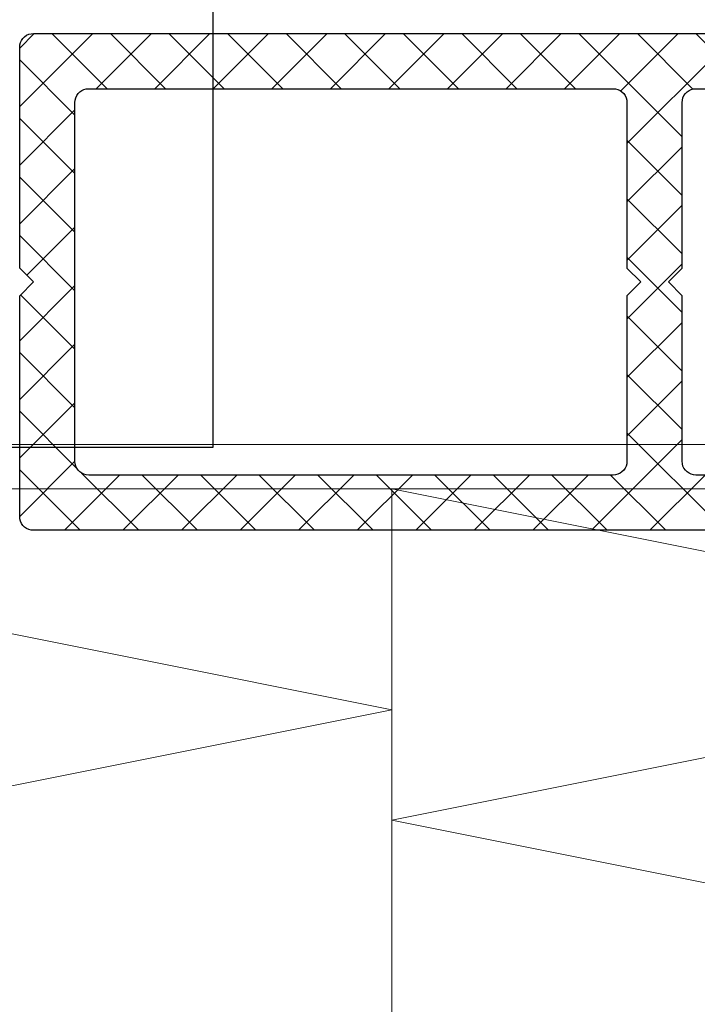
# Model space of a CAD drawing. Extents: x 4615668 to 9294084, y 5325188 to 10688993.
# Tile 220 of 256: x 4639513.18 to 4639515.64, y 5327147.94 to 5327151.51. Entities that reach past the tile are written whole.
import ezdxf

# ---------------------------------------------------------------- set-up
doc = ezdxf.new("R2010")
doc.units = 0
doc.header["$MEASUREMENT"] = 0
doc.layers.add('A_wymiary', color=152, linetype='Continuous', lineweight=5)
doc.layers.add('ATH 3-0', color=102, linetype='Continuous', lineweight=5)
doc.layers.add('CrossSectionsProfils', color=7, linetype='Continuous')
doc.layers.add('DIM', color=7, linetype='Continuous')
doc.styles.add('Arial Narrow 20', font='arial.ttf', dxfattribs={"height": 20})
doc.dimstyles.new('1do100 ok', dxfattribs={"dimscale": 0.5, "dimtxt": 12, "dimasz": 25, "dimexe": 20, "dimexo": 0, "dimgap": 5, "dimtad": 1, "dimdec": 0, "dimzin": 9, "dimtxsty": 'Arial Narrow 20', "dimblk": 'ARCHTICK', "dimcen": 3, "dimdle": 20, "dimclrd": 256, "dimclre": 256, "dimclrt": 256, "dimadec": 0, "dimazin": 2, "dimtfac": 1, "dimtdec": 0, "dimtix": 1, "dimtmove": 2, "dimatfit": 3, "dimldrblk": 'NONE', "dimfxl": 0, "dimtvp": 1, "dimtolj": 1, "dimtzin": 0, "dimlwd": 5, "dimlwe": 5, "dimarcsym": 0})

# ---------------------------------------------------------------- blocks, each defined once
blk = doc.blocks.new('Hatch84421', base_point=(385, 59))
at = {"layer": 'CrossSectionsProfils', "color": 253, "true_color": 0xadadad}
for p, q in [((0, 45.473), (0.527, 46)), ((0, 43.351), (2.649, 46)), ((2.958, 44), (0.958, 46)), ((2.77, 44), (4.77, 46)), ((5.079, 44), (3.079, 46)), ((4.891, 44), (6.891, 46)), ((7.2, 44), (5.2, 46)), ((7.013, 44), (8.756, 45.744)), ((9.322, 44), (7.322, 46)), ((9.134, 44), (11.134, 46)), ((11.443, 44), (9.471, 45.971)), ((11.255, 44), (13.255, 46)), ((13.564, 44), (11.564, 46)), ((13.377, 44), (15.377, 46)), ((15.756, 43.929), (13.685, 46)), ((15.498, 44), (17.498, 46)), ((18, 43.807), (15.807, 46)), ((2, 42.836), (0, 44.836)), ((16, 42.381), (18, 44.381)), ((18, 41.685), (15.929, 43.756)), ((0, 41.23), (2, 43.23)), ((2, 40.715), (0, 42.715)), ((16, 40.259), (18, 42.259)), ((18, 39.564), (16, 41.564)), ((0, 39.109), (2, 41.109)), ((2, 38.594), (0, 40.594)), ((16, 38.138), (18, 40.138)), ((18, 37.443), (16, 39.443)), ((0, 36.987), (2, 38.987)), ((2, 36.472), (0, 38.472)), ((16, 36.017), (18, 38.017)), ((18, 35.322), (16, 37.322)), ((0, 34.866), (2, 36.866)), ((2, 34.351), (0, 36.351)), ((16, 33.895), (18, 35.895)), ((18, 33.2), (16, 35.2)), ((0, 32.745), (2, 34.745)), ((2, 32.23), (0, 34.23)), ((16, 31.774), (18, 33.774)), ((18, 31.079), (16, 33.079)), ((0, 30.623), (2, 32.623)), ((2, 30.108), (0, 32.108)), ((16, 29.653), (18, 31.653)), ((18, 28.958), (16, 30.958)), ((0, 28.502), (2, 30.502)), ((2, 27.987), (0, 29.987)), ((16, 27.531), (18, 29.531)), ((18, 26.836), (16, 28.836)), ((0, 26.381), (2, 28.381)), ((2, 25.866), (0, 27.866)), ((16, 25.41), (18, 27.41)), ((18, 24.715), (16, 26.715)), ((0, 24.259), (2, 26.259)), ((3.744, 22), (0, 25.744)), ((14.711, 22), (18, 25.289)), ((18, 22.594), (16, 24.594)), ((0, 22.138), (2.084, 24.222)), ((0, 20.017), (3.983, 24)), ((5.866, 22), (3.866, 24)), ((4.105, 22), (6.105, 24)), ((7.987, 22), (5.987, 24)), ((6.226, 22), (8.226, 24)), ((10.108, 22), (8.108, 24)), ((8.347, 22), (10.347, 24)), ((12.23, 22), (10.23, 24)), ((10.469, 22), (12.469, 24)), ((14.351, 22), (12.351, 24)), ((12.59, 22), (14.59, 24)), ((18, 20.472), (14.472, 24)), ((2.012, 21.611), (0, 23.623)), ((16, 21.167), (18, 23.167)), ((2, 19.502), (0, 21.502))]:
    blk.add_line(p, q, dxfattribs=at)
blk = doc.blocks.new('_009248', base_point=(23, -2))
at = {"layer": 'CrossSectionsProfils', "color": 1}
for p, q in [((0.03, 45.671), (0.008, 45.587)), ((0.067, 45.75), (0.03, 45.671)), ((0.117, 45.821), (0.067, 45.75)), ((0.179, 45.883), (0.117, 45.821)), ((0.25, 45.933), (0.179, 45.883)), ((0.329, 45.97), (0.25, 45.933)), ((0.413, 45.992), (0.329, 45.97)), ((0.5, 46), (0.413, 45.992)), ((8.5, 46), (0.5, 46)), ((9, 45.5), (8.5, 46)), ((9.5, 46), (9, 45.5)), ((17.5, 46), (9.5, 46)), ((17.587, 45.992), (17.5, 46)), ((17.671, 45.97), (17.587, 45.992)), ((17.75, 45.933), (17.671, 45.97)), ((17.821, 45.883), (17.75, 45.933)), ((17.883, 45.821), (17.821, 45.883)), ((17.933, 45.75), (17.883, 45.821)), ((17.97, 45.671), (17.933, 45.75)), ((17.992, 45.587), (17.97, 45.671)), ((0.008, 45.587), (0, 45.5)), ((0, 45.5), (0, 0.5)), ((18, 45.5), (17.992, 45.587)), ((18, 0.5), (18, 45.5)), ((2.179, 43.883), (2.117, 43.821)), ((2.25, 43.933), (2.179, 43.883)), ((2.329, 43.97), (2.25, 43.933)), ((2.413, 43.992), (2.329, 43.97)), ((2.5, 44), (2.413, 43.992)), ((15.5, 44), (2.5, 44)), ((15.587, 43.992), (15.5, 44)), ((15.671, 43.97), (15.587, 43.992)), ((15.75, 43.933), (15.671, 43.97)), ((15.821, 43.883), (15.75, 43.933)), ((15.883, 43.821), (15.821, 43.883)), ((2.008, 43.587), (2, 43.5)), ((2.03, 43.671), (2.008, 43.587)), ((2.067, 43.75), (2.03, 43.671)), ((2.117, 43.821), (2.067, 43.75)), ((15.933, 43.75), (15.883, 43.821)), ((15.97, 43.671), (15.933, 43.75)), ((15.992, 43.587), (15.97, 43.671)), ((16, 43.5), (15.992, 43.587)), ((2, 43.5), (2, 24.5)), ((16, 24.5), (16, 43.5)), ((2, 24.5), (2.008, 24.413)), ((2.008, 24.413), (2.03, 24.329)), ((2.03, 24.329), (2.067, 24.25)), ((15.933, 24.25), (15.97, 24.329)), ((15.97, 24.329), (15.992, 24.413)), ((15.992, 24.413), (16, 24.5)), ((2.067, 24.25), (2.117, 24.179)), ((2.117, 24.179), (2.179, 24.117)), ((2.179, 24.117), (2.25, 24.067)), ((2.25, 24.067), (2.329, 24.03)), ((2.329, 24.03), (2.413, 24.008)), ((2.413, 24.008), (2.5, 24)), ((2.5, 24), (8.5, 24)), ((8.5, 24), (9, 23.5)), ((9, 23.5), (9.5, 24)), ((9.5, 24), (15.5, 24)), ((15.5, 24), (15.587, 24.008)), ((15.587, 24.008), (15.671, 24.03)), ((15.671, 24.03), (15.75, 24.067)), ((15.75, 24.067), (15.821, 24.117)), ((15.821, 24.117), (15.883, 24.179)), ((15.883, 24.179), (15.933, 24.25)), ((9, 22.5), (8.5, 22)), ((9.5, 22), (9, 22.5)), ((2.117, 21.821), (2.067, 21.75)), ((2.179, 21.883), (2.117, 21.821)), ((2.25, 21.933), (2.179, 21.883)), ((2.329, 21.97), (2.25, 21.933)), ((2.413, 21.992), (2.329, 21.97)), ((2.5, 22), (2.413, 21.992)), ((8.5, 22), (2.5, 22)), ((15.5, 22), (9.5, 22)), ((15.587, 21.992), (15.5, 22)), ((15.671, 21.97), (15.587, 21.992)), ((15.75, 21.933), (15.671, 21.97)), ((15.821, 21.883), (15.75, 21.933)), ((15.883, 21.821), (15.821, 21.883)), ((15.933, 21.75), (15.883, 21.821)), ((2.008, 21.587), (2, 21.5)), ((2, 21.5), (2, 2.5)), ((2.03, 21.671), (2.008, 21.587)), ((2.067, 21.75), (2.03, 21.671)), ((15.97, 21.671), (15.933, 21.75)), ((15.992, 21.587), (15.97, 21.671)), ((16, 21.5), (15.992, 21.587)), ((16, 2.5), (16, 21.5))]:
    blk.add_line(p, q, dxfattribs=at)
at = {"layer": 'CrossSectionsProfils'}
blk.add_blockref('Hatch84421', (385, 59), dxfattribs=at)
blk = doc.blocks.new('*U5306')
at = {"color": 0, "linetype": 'ByBlock', "lineweight": -2, "transparency": 16777216}
blk.add_lwpolyline([(0, 0), (0, -338.4998), (40, -338.4998), (40, 0)], close=True, dxfattribs=at)
at = {"layer": 'ATH 3-0'}
blk.add_lwpolyline([(0, 0), (40, -8), (0, -16), (40, -24)], dxfattribs=at)
blk = doc.blocks.new('*U5307')
at = {"color": 0, "linetype": 'ByBlock', "lineweight": -2, "transparency": 16777216}
blk.add_lwpolyline([(0, 0), (0, -338.4998), (30, -338.4998), (30, 0)], close=True, dxfattribs=at)
at = {"layer": 'ATH 3-0'}
blk.add_lwpolyline([(0, 0), (30, -6), (0, -12), (30, -18), (0, -24)], dxfattribs=at)
blk = doc.blocks.new('G$CF6DD062E')
at = {"layer": 'A_wymiary', "ltscale": 40}
blk.add_lwpolyline([(762.156, 6965.317), (762.156, 635.317), (762.156, 295.317), (831.627, 295.317), (831.627, 606.915, 0.029325), (831.405, 607.609), (826.869, 612.145, -0.198912), (825.698, 614.973), (825.697, 635.316), (828.697, 635.317), (828.695, 616.317, 0.414258), (829.695, 615.317), (830.698, 615.317, 0.444219), (831.656, 616.317), (831.656, 635.317), (831.656, 635.317), (867.156, 635.317), (867.156, 6965.317)], format="xyb", close=True, dxfattribs=at)
blk.add_lwpolyline([(847.156, 6965.317), (867.156, 6965.317), (867.156, 635.317), (847.156, 635.317)], close=True, dxfattribs=at)
at = {"layer": 'CrossSectionsProfils', "ltscale": 40}
blk.add_lwpolyline([(847.155, 6965.317), (867.154, 6965.317), (867.154, 635.317), (847.155, 635.317)], close=True, dxfattribs=at)
at = {"layer": 'ATH 3-0', "lineweight": 5}
for name, p in [('*U5306', (833.642, 633.817, -1557.871)), ('*U5307', (873.642, 633.817, -1557.871))]:
    blk.add_blockref(name, p, dxfattribs=at)
at = {"layer": 'CrossSectionsProfils', "yscale": -1, "rotation": 270}
blk.add_blockref('_009248', (908.154, 627.317), dxfattribs=at)
blk = doc.blocks.new('_ArchTick')
at = {"color": 0, "linetype": 'ByBlock', "const_width": 0.15}
blk.add_lwpolyline([(-0.5, -0.5), (0.5, 0.5)], dxfattribs=at)
blk = doc.blocks.new('*D5685')
at = {"layer": 'Defpoints', "color": 0}
for p in [(4639513.7829, 5327784.9675), (4639627.6994, 5327784.9675), (4639498.7835, 5327149.9675)]:
    blk.add_point(p, dxfattribs=at)
at = {"layer": 'DIM', "lineweight": 5, "ltscale": 40}
for p, q in [((4639627.6994, 5327139.9675), (4639627.6994, 5327794.9675)), ((4639513.7829, 5327784.9675), (4639637.6994, 5327784.9675)), ((4639498.7835, 5327149.9675), (4639637.6994, 5327149.9675))]:
    blk.add_line(p, q, dxfattribs=at)
at = {"layer": 'DIM', "linetype": 'ByBlock', "lineweight": 5, "xscale": 12.5, "yscale": 12.5, "zscale": 12.5}
for p, rotation in [((4639627.6994, 5327784.9675), 90), ((4639627.6994, 5327149.9675), 270)]:
    blk.add_blockref('_ArchTick', p, dxfattribs=dict(at, rotation=rotation))
at = {"layer": 'DIM', "lineweight": 0, "ltscale": 40, "insert": (4639614.9812, 5327467.4675), "char_height": 20, "attachment_point": 5, "rotation": 90, "style": 'Arial Narrow 20'}
blk.add_mtext('\\A1;635', dxfattribs=at)
blk = doc.blocks.new('_None')

msp = doc.modelspace()

# ---------------------------------------------------------------- block references
at = {"layer": 'A_wymiary', "ltscale": 40, "xscale": 0.1, "yscale": 0.1, "zscale": 0.1}
msp.add_blockref('G$CF6DD062E', (4639427.1679, 5327086.4248), dxfattribs=at)

# ---------------------------------------------------------------- dimensions: what is measured, and where the dimension line sits
at = {"layer": 'DIM', "color": 1, "lineweight": 0, "ltscale": 40}
dim = msp.add_linear_dim(base=(4639627.6994, 5327784.9675), p1=(4639498.7835, 5327149.9675), p2=(4639513.7829, 5327784.9675), angle=90, dimstyle='1do100 ok', override={"dimfxl": 1, "dimfxlon": 0}, dxfattribs=at)
dim.commit()
dim.dimension.update_dxf_attribs({"geometry": '*D5685', "text_midpoint": (4639614.9812, 5327467.4675)})

doc.saveas('drawing.dxf')
